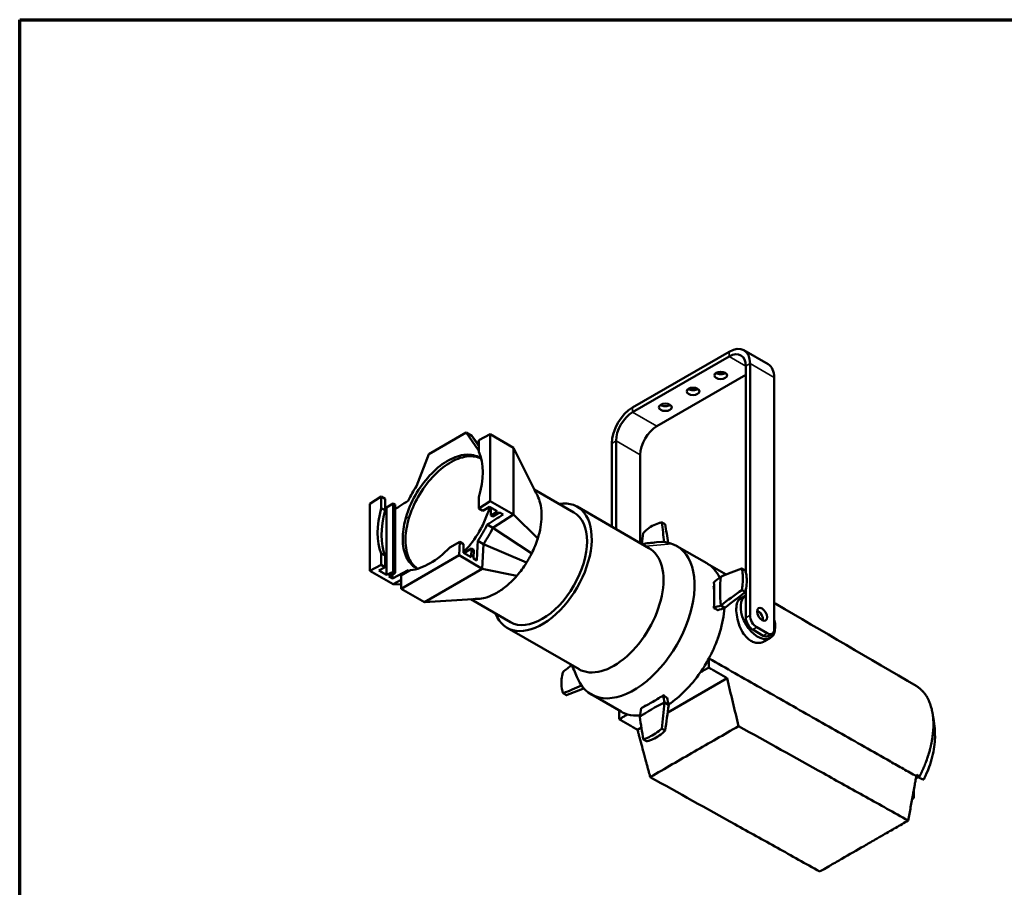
# Model space of a CAD drawing. Header units: millimetres. Extents: x 20 to 2980, y 20 to 2980.
# Tile 8 of 12: x 20 to 1026, y 2093 to 2980. Entities that reach past the tile are written whole.
import ezdxf

# ---------------------------------------------------------------- set-up
doc = ezdxf.new("R2010")
doc.units = ezdxf.units.MM
for name, color, linetype, lineweight in [('Border (ISO)', 7, 'Continuous', 70), ('Visible (ISO)', 7, 'Continuous', 50), ('Visible Narrow (ISO)', 7, 'Continuous', 35)]:
    doc.layers.add(name, color=color, linetype=linetype, lineweight=lineweight)

# ---------------------------------------------------------------- blocks, each defined once
blk = doc.blocks.new('Borders Chauvet')
at = {"layer": 'Border (ISO)'}
for p, q in [((20, 2980), (2980, 2980)), ((20, 20), (20, 2980))]:
    blk.add_line(p, q, dxfattribs=at)

msp = doc.modelspace()

# ---------------------------------------------------------------- linework, layer by layer
at = {"layer": 'Visible (ISO)'}
for p, q in [((744.9, 2640.6), (646.2, 2583.7)), ((646.2, 2578.8), (744.9, 2635.7)), ((784.6, 2627.8), (759.9, 2642.1)), ((761.8, 2625.9), (761.8, 2414.8)), ((766.1, 2371.2), (766.1, 2628.4)), ((671, 2564.5), (761.8, 2616.9)), ((790.8, 2356.9), (790.8, 2614.1)), ((438.1, 2536), (476.1, 2558)), ((476.1, 2558), (488.4, 2540.3)), ((476.1, 2558), (481.8, 2554.7)), ((500.8, 2556.2), (489.1, 2550.1)), ((500.8, 2556.2), (524.5, 2542.5)), ((500.8, 2487.8), (500.8, 2556.2)), ((481.8, 2554.7), (489.1, 2544.1)), ((481.8, 2554.7), (485.1, 2550.6)), ((489.1, 2550.1), (489.1, 2538.4)), ((625, 2546.9), (625, 2461.8)), ((629.2, 2459.3), (629.2, 2549.4)), ((425.4, 2503.2), (438.1, 2536)), ((524.5, 2542.5), (524.5, 2474.1)), ((524.5, 2542.5), (545.9, 2499.3)), ((654, 2445), (654, 2535.1)), ((545.7, 2499.8), (586.1, 2476.4)), ((377.8, 2485.1), (389.4, 2492.6)), ((377.8, 2485.1), (377.8, 2416.7)), ((389.4, 2492.6), (393.4, 2490.3)), ((389.4, 2480.8), (389.4, 2492.6)), ((393.4, 2478.5), (393.4, 2490.3)), ((394.7, 2481.4), (401.6, 2485.6)), ((401.6, 2485.6), (403.7, 2484.3)), ((401.6, 2485.6), (401.6, 2415.7)), ((489.1, 2492), (489.1, 2480.3)), ((500.8, 2487.8), (489.1, 2480.3)), ((500.8, 2487.8), (524.5, 2474.1)), ((393.4, 2478.5), (389.4, 2480.8)), ((393.4, 2482.1), (394.7, 2481.4)), ((394.7, 2481.4), (394.7, 2412.4)), ((403.7, 2484.3), (403.7, 2414.5)), ((489.1, 2480.3), (493.1, 2478)), ((493.1, 2478), (500, 2482.2)), ((500, 2482.2), (507.8, 2477.7)), ((501.3, 2481.5), (501.3, 2473.3)), ((507.8, 2477.7), (501.3, 2473.3)), ((503.4, 2472.1), (510.3, 2476.3)), ((510.3, 2476.3), (513.8, 2474.2)), ((662.9, 2439.9), (589.5, 2482.3)), ((501.3, 2473.3), (503.4, 2472.1)), ((524.5, 2474.1), (503.3, 2460.6)), ((524.5, 2474.1), (549.3, 2449.8)), ((497.6, 2463.9), (503.3, 2460.6)), ((503.3, 2460.6), (543.1, 2434.5)), ((469.5, 2446.3), (459.4, 2440.5)), ((469.5, 2446.3), (468.9, 2432.5)), ((473.5, 2444), (469.5, 2446.3)), ((488, 2447.2), (493.7, 2443.9)), ((389.4, 2434.5), (393.4, 2432.2)), ((389.4, 2422.7), (389.4, 2434.5)), ((473.3, 2435.1), (473.5, 2444)), ((481.1, 2430.6), (473.3, 2435.1)), ((473.9, 2434.8), (481.7, 2439.3)), ((481.7, 2439.3), (481.1, 2430.6)), ((483.8, 2438.1), (481.7, 2439.3)), ((483.6, 2429.2), (483.8, 2438.1)), ((493.7, 2443.9), (492.6, 2418.8)), ((493.7, 2443.9), (537.8, 2425)), ((722, 2424.3), (691.2, 2442)), ((393.4, 2420.4), (393.4, 2432.2)), ((409.7, 2398.3), (468.9, 2432.5)), ((468.9, 2432.5), (492.6, 2418.8)), ((487.1, 2427.2), (483.6, 2429.2)), ((673.4, 2428.1), (673.4, 2428.1)), ((377.8, 2416.7), (389.4, 2422.7)), ((377.8, 2416.7), (401.5, 2403)), ((386.9, 2416.9), (393.4, 2420.4)), ((394.7, 2412.4), (386.9, 2416.9)), ((393.4, 2420.4), (389.4, 2422.7)), ((401.6, 2415.7), (394.7, 2412.4)), ((397.1, 2411), (403.7, 2414.5)), ((416.9, 2417.3), (400.7, 2408.9)), ((403.7, 2414.5), (401.6, 2415.7)), ((419.2, 2417.3), (409.7, 2411.8)), ((492.6, 2418.8), (433.4, 2384.6)), ((492.6, 2418.8), (528, 2411.6)), ((400.7, 2408.9), (397.1, 2411)), ((400.7, 2412.9), (400.7, 2408.9)), ((409.7, 2407.3), (401.5, 2403)), ((409.7, 2411.8), (409.7, 2398.3)), ((401.5, 2403), (409.7, 2402.8)), ((409.7, 2398.3), (433.4, 2384.6)), ((729, 2401.2), (729.3, 2401.4)), ((761.8, 2397.6), (761.8, 2368.7)), ((433.4, 2384.6), (483.1, 2387.7)), ((481, 2387.6), (521.4, 2364.3)), ((761.7, 2391.3), (755.9, 2387.9)), ((729.5, 2378.6), (729, 2378.3)), ((729.5, 2378), (729, 2378.3)), ((730.1, 2378.3), (729.5, 2378)), ((740.4, 2378.8), (736.2, 2381.3)), ((591.4, 2316.1), (518, 2358.4)), ((779.5, 2350.3), (768.9, 2356.5)), ((773.1, 2358.9), (783.7, 2352.8)), ((654, 2344.1), (654, 2344.1)), ((786.7, 2348), (780.8, 2344.6)), ((784.5, 2349.9), (788.7, 2352.3)), ((724.1, 2327.1), (724, 2317.7)), ((726.8, 2332.2), (726.8, 2332.2)), ((629.2, 2320.9), (629.2, 2320.9)), ((606.9, 2312.8), (606.9, 2312.8)), ((682, 2271.9), (742.6, 2307)), ((634.5, 2272.7), (603.7, 2290.5)), ((677.8, 2289.7), (678.4, 2289.3)), ((677.8, 2289.7), (677.8, 2289.1)), ((678.4, 2289.3), (678.4, 2288.8)), ((632.3, 2273.9), (632.5, 2264.9)), ((658, 2277.8), (658, 2278.2)), ((678.9, 2282), (683, 2279.5)), ((651.1, 2254.1), (655.1, 2256.4)), ((937.9, 2205.7), (935.6, 2204.3)), ((939.1, 2205), (937.9, 2205.7)), ((933.3, 2184.5), (931.8, 2183.6)), ((932.1, 2185.2), (933.3, 2184.5)), ((933.3, 2191.9), (933.3, 2184.5))]:
    msp.add_line(p, q, dxfattribs=at)
for centre, major_axis, ratio, start_param, end_param in [((744.9, 2616.1), (15, 26), 0.57735, 5.497787, 7.068583), ((744.9, 2616.1), (12, 20.8), 0.57735, 5.497787, 7.068583), ((769.6, 2601.8), (15, 26), 0.57735, 5.497787, 6.283185), ((736.2, 2621.3), (-6.5, 0), 0.57735, 0.711161, 2.430431), ((707.9, 2605), (-6.5, 0), 0.57735, 0.711161, 2.430431), ((679.6, 2588.7), (-6.5, 0), 0.57735, 0.711161, 2.430431), ((646.2, 2559.2), (-15, -26), 0.57735, 3.926991, 5.497787), ((646.2, 2559.2), (12, 20.8), 0.57735, 0.785398, 2.356194), ((671, 2544.9), (12, 20.8), 0.57735, 0.785398, 2.356194), ((457.3, 2476.1), (35.9, 62.1), 0.57735, 0.105376, 0.124687), ((439.3, 2486.4), (-38, -65.8), 0.57735, 1.973419, 2.73897), ((457.3, 2476.1), (35.9, 62.1), 0.57735, 1.464877, 1.704985), ((553.8, 2420.3), (35.8, 61.9), 0.57735, 2.703556, 6.721222), ((439.3, 2486.4), (38, 65.8), 0.57735, 1.973419, 2.73897), ((442, 2484.9), (-36.5, -66.7), 0.562044, 5.102589, 5.868141), ((553.8, 2420.3), (32.4, 56.1), 0.57735, 3.141593, 6.283185), ((807.2, 2288.5), (126.4, -840.6), 0.124882, 4.480662, 4.505231), ((457.3, 2476.1), (-35.9, -62.1), 0.577352, 1.436608, 1.704984), ((463, 2472.8), (-35.9, -62.1), 0.57735, 1.436608, 1.704984), ((753.1, 2223.9), (-110.4, -986.9), 0.125197, 4.48992, 4.501304), ((583.3, 2385.9), (127.5, -847.6), 0.124882, 1.622272, 1.644563), ((647.5, 2366.2), (-43.8, -75.8), 0.57735, 5.880236, 9.828729), ((439.3, 2486.4), (-38, -65.8), 0.57735, 0.402623, 1.168174), ((627.1, 2378), (-35.8, -61.9), 0.57735, 0, 3.141593), ((759.5, 2150.9), (111, 773.6), 0.166407, 1.20652, 1.206521), ((527.7, 2788.2), (133.2, -885.3), 0.124882, 1.149503, 1.149504), ((667.9, 2346.6), (50, 86.6), 0.57735, 0.725389, 0.7254), ((678.2, 2348.5), (43.8, 75.8), 0.57735, 5.907359, 6.283186), ((457.3, 2476.1), (-35.9, -62.1), 0.57735, 6.149001, 6.177811), ((738, 2296.5), (-797.8, -313.4), 0.124882, 4.63854, 4.665671), ((898.9, 2381.1), (591.2, 464.7), 0.166407, 1.717128, 1.729372), ((850.4, 2330), (-81.3, 140.7), 0.57735, 0.674074, 0.896064), ((1114.2, 2449.6), (-833.3, -327.3), 0.124882, 5.133681, 5.133683), ((667.9, 2354.5), (43.7, 75.8), 0.57735, 5.60275, 5.658478), ((764.9, 2249.6), (-792.9, -584.2), 0.125197, 4.629282, 4.656528), ((512.9, 2362.6), (-799.5, -589.1), 0.125197, 1.766135, 1.793184), ((774.2, 2369.6), (-12.5, 21.7), 0.57735, 6.273882, 10.559798), ((667.9, 2354.5), (43.8, 75.8), 0.57735, 5.337097, 5.365973), ((877.6, 2322.8), (587.7, 190.3), 0.163563, 1.760555, 1.772826), ((674, 2463.9), (591.3, 191.4), 0.163563, 4.759738, 4.771863), ((678.2, 2348.5), (-43.8, -75.8), 0.57735, 1.961125, 2.279075), ((671.3, 2250.6), (614.6, 199), 0.163563, 1.412325, 1.412326), ((891.1, 2645.2), (-835.1, -615.3), 0.125197, 1.298123, 1.298124), ((774.2, 2369.7), (-3.62, 6.28), 0.57735, 3.766709, 5.658069), ((774.2, 2369.6), (3.62, -6.28), 0.57735, 0.88414, 2.521279), ((768.9, 2364.6), (-5, 8.66), 0.57735, 0.785398, 2.356194), ((773.1, 2367.1), (5, -8.66), 0.57735, 3.926991, 5.497787), ((783.7, 2361), (5, -8.66), 0.57735, 5.497787, 7.068583), ((678.2, 2348.5), (-43.8, -75.8), 0.57735, 1.813249, 1.958091), ((779.5, 2358.5), (5, -8.66), 0.57735, 5.497787, 6.283185), ((678.2, 2348.5), (-43.7, -75.8), 0.57735, 1.687699, 1.739812), ((678.2, 2348.5), (-43.7, -75.8), 0.57735, 1.740139, 1.809891), ((678.2, 2348.5), (-43.8, -75.8), 0.57735, 1.428642, 1.620821), ((678.2, 2348.5), (-43.8, -75.8), 0.57735, 1.620821, 1.687561), ((794.7, 2330.1), (789, 586.7), 0.121848, 1.749666, 1.761184), ((674.7, 2358.4), (50, 86.6), 0.57735, 2.416192, 2.416199), ((678.2, 2348.5), (-43.8, -75.8), 0.57735, 0.861421, 1.428642), ((823.5, 2282), (802, 311.2), 0.118918, 1.814627, 1.839138), ((571.5, 2395.6), (795.5, 308.7), 0.118918, 4.675237, 4.69755), ((641.6, 2293.1), (-3.63, 6.28), 0.57735, 4.514773, 4.514778), ((637.4, 2290.7), (-3.63, 6.28), 0.57735, 4.536558, 4.536567), ((667.9, 2354.5), (43.8, 75.8), 0.57735, 4.058806, 4.087681), ((801, 2164.6), (133.6, -610.5), 0.154749, 4.472962, 4.485206), ((576.7, 2317.7), (132.8, -606.7), 0.154749, 1.473898, 1.48605), ((780.3, 2208.7), (162.5, 0), 0.57735, 2.24487, 2.46686), ((759.7, 2165.3), (-110.2, -737.6), 0.162221, 4.585766, 4.598038), ((667.9, 2354.5), (43.8, 75.8), 0.57735, 3.7663, 3.822028), ((808.4, 2354.6), (114.5, 984.7), 0.121848, 1.658854, 1.685985), ((750.9, 1887), (119.6, 1028.5), 0.121848, 1.190842, 1.190843), ((584.1, 2451.7), (113.6, 976.6), 0.121848, 4.522084, 4.549247), ((534.6, 2533.3), (138.9, -634.5), 0.154749, 1.125668, 1.12567), ((678.2, 2348.5), (-43.8, -75.8), 0.57735, 0, 0.142154), ((678.2, 2348.5), (-43.8, -75.8), 0.57735, 0.142154, 0.376873), ((801.8, 2427.8), (-115.2, -771.4), 0.162221, 4.946266, 4.946268), ((752.4, 2291.2), (-130.4, 843.2), 0.118918, 1.580785, 1.608031)]:
    msp.add_ellipse(centre, major_axis=major_axis, ratio=ratio, start_param=start_param, end_param=end_param, dxfattribs=at)
for centre, major_axis in [((736.2, 2616.4), (-6.5, 0)), ((707.9, 2600.1), (-6.5, 0)), ((679.6, 2583.8), (-6.5, 0)), ((778.4, 2372.2), (-3.62, 6.28))]:
    msp.add_ellipse(centre, major_axis=major_axis, ratio=0.57735, dxfattribs=at)
for points, degree in [([(485.1, 2550.6), (486.4, 2548.9), (487.7, 2547.2), (489.1, 2545.5)], 3), ([(545.9, 2499.3), (546.9, 2497.3), (547.9, 2495.4), (548.9, 2493.5)], 3), ([(676, 2466.2), (677.8, 2465.2), (679.5, 2464.2)], 2), ([(655.5, 2444.1), (660.5, 2444.7), (665.5, 2445.3), (670.5, 2445.8)], 3), ([(722.7, 2423.8), (729, 2420.2), (735.3, 2416.5), (741.6, 2412.8)], 3), ([(757.8, 2397), (759.5, 2396), (761.1, 2394.9)], 2), ([(488.2, 2388), (486.5, 2387.9), (484.8, 2387.8), (483.1, 2387.7)], 3), ([(590.1, 2306.4), (588.1, 2311.1), (586.1, 2315.7), (584, 2320.3)], 3), ([(602.1, 2312.8), (602.1, 2312.8), (602.1, 2312.8), (602.1, 2312.8)], 3), ([(681.5, 2286.8), (679.5, 2288.1), (677.5, 2289.3)], 2), ([(657, 2244.3), (658.7, 2243.4), (660.3, 2242.4)], 2)]:
    msp.add_open_spline(points, degree=degree, dxfattribs=at)
for points, knots in [([(414.8, 2472), (415, 2472.7), (415.3, 2473.4), (418, 2481.8), (421.5, 2489.5), (430.2, 2503.9), (435.3, 2510.5), (446.5, 2521.9), (452.4, 2526.5), (464.3, 2533), (470.2, 2534.9), (481.2, 2535.7), (486.1, 2534.6), (490.7, 2531.8), (491.1, 2531.5), (491.5, 2531.2)], [-20.482543, -20.482543, -20.482543, -20.482543, -20.253681, -20.253681, -17.721282, -17.721282, -15.189366, -15.189366, -12.657694, -12.657694, -10.126078, -10.126078, -7.595227, -7.595227, -7.33392, -7.33392, -7.33392, -7.33392]), ([(417.7, 2470.3), (417.9, 2471), (418.1, 2471.7), (420.8, 2480.1), (424.3, 2487.8), (433.1, 2502.3), (438.2, 2508.9), (449.3, 2520.2), (455.3, 2524.8), (467.2, 2531.4), (473.1, 2533.3), (483.2, 2534), (487.4, 2533.3), (491.1, 2531.5)], [-20.482543, -20.482543, -20.482543, -20.482543, -20.253681, -20.253681, -17.721282, -17.721282, -15.189366, -15.189366, -12.657694, -12.657694, -10.126078, -10.126078, -7.981661, -7.981661, -7.981661, -7.981661]), ([(416.9, 2488.3), (414.2, 2486.5), (411.5, 2484.8), (407.1, 2482), (405.4, 2480.9), (403.7, 2479.8)], [-2.299952, -2.299952, -2.299952, -2.299952, -1.149977, -1.149977, -0.425457, -0.425457, -0.425457, -0.425457]), ([(549.3, 2449.8), (551.7, 2457.5), (553.1, 2465.1), (553.2, 2473.1), (553.2, 2474.1), (553.1, 2479), (552.6, 2482.6), (551.1, 2488.7), (550.1, 2491.2), (548.9, 2493.5)], [0, 0, 0, 0, 2.546961, 2.546961, 2.909701, 2.909701, 4.361958, 4.361958, 5.558665, 5.558665, 5.558665, 5.558665]), ([(500.2, 2482.1), (500.1, 2481.4), (499.9, 2480.8), (499.7, 2480.1), (498.3, 2475.7), (496.6, 2471.1), (492.6, 2462.2), (490.2, 2457.9), (483.4, 2447), (478.6, 2440.9), (473.3, 2435.6)], [-0.211926, -0.211926, -0.211926, -0.211926, 0, 0, 0, 1.479713, 1.479713, 2.96053, 2.96053, 5.332916, 5.332916, 5.332916, 5.332916]), ([(426.6, 2418.8), (425.4, 2419.4), (424.3, 2420), (419.2, 2423.6), (416.1, 2427.7), (412, 2438.4), (411.1, 2444.7), (411.6, 2458.2), (412.7, 2465), (414.8, 2472)], [12.420408, 12.420408, 12.420408, 12.420408, 13.104065, 13.104065, 15.63884, 15.63884, 18.173937, 18.173937, 20.478441, 20.478441, 20.478441, 20.478441]), ([(426.2, 2419), (426.2, 2419), (426.1, 2419.1), (422, 2421.9), (418.9, 2426.1), (414.9, 2436.7), (413.9, 2443.1), (414.4, 2456.5), (415.6, 2463.4), (417.7, 2470.3)], [13.068846, 13.068846, 13.068846, 13.068846, 13.104065, 13.104065, 15.63884, 15.63884, 18.173937, 18.173937, 20.478441, 20.478441, 20.478441, 20.478441]), ([(497.6, 2463.9), (500.3, 2465.6), (503, 2467.3), (508.4, 2470.8), (511.1, 2472.5), (513.8, 2474.2)], [-2.299955, -2.299955, -2.299955, -2.299955, -1.149978, -1.149978, -0.000001, -0.000001, -0.000001, -0.000001]), ([(676, 2466.2), (675, 2466), (673.9, 2465.7), (670.6, 2464.7), (668.3, 2463.7), (664, 2461.3), (661.9, 2459.7), (658.8, 2457), (657.9, 2456.1), (656.9, 2455.2)], [5.899158, 5.899158, 5.899158, 5.899158, 6.314405, 6.314405, 7.218001, 7.218001, 8.121597, 8.121597, 8.545551, 8.545551, 8.545551, 8.545551]), ([(488, 2447.2), (488, 2446.7), (487.9, 2446.1), (487.9, 2445.5), (487.8, 2442.8), (487.7, 2440), (487.5, 2437.2), (487.4, 2433.9), (487.2, 2430.5), (487.1, 2427.2)], [0.000001, 0.000001, 0.000001, 0.000001, 0.203884, 0.203884, 0.203884, 1.200045, 1.200045, 1.200045, 2.40009, 2.40009, 2.40009, 2.40009]), ([(543.1, 2434.5), (544.3, 2437), (545.5, 2439.5), (547.6, 2444.6), (548.5, 2447.2), (549.3, 2449.8)], [0, 0, 0, 0, 0.843897, 0.843897, 1.687201, 1.687201, 1.687201, 1.687201]), ([(537.8, 2425), (538.8, 2426.6), (539.7, 2428.1), (541.5, 2431.3), (542.3, 2432.9), (543.1, 2434.5)], [0, 0, 0, 0, 0.541394, 0.541394, 1.082784, 1.082784, 1.082784, 1.082784]), ([(528, 2411.6), (529.7, 2413.7), (531.5, 2415.9), (534.8, 2420.3), (536.3, 2422.7), (537.8, 2425)], [0, 0, 0, 0, 0.844452, 0.844452, 1.689531, 1.689531, 1.689531, 1.689531]), ([(757.8, 2397), (758.1, 2398.4), (758.2, 2399.7), (758.7, 2403.8), (758.9, 2406.5), (758.9, 2411.4), (758.7, 2413.8), (758.2, 2417.1), (758.1, 2418.1), (757.8, 2419)], [5.899158, 5.899158, 5.899158, 5.899158, 6.314405, 6.314405, 7.218001, 7.218001, 8.121597, 8.121597, 8.545551, 8.545551, 8.545551, 8.545551]), ([(761.2, 2417), (761.5, 2416), (761.8, 2414.9), (762.6, 2411.5), (762.9, 2409), (762.9, 2404.1), (762.6, 2401.5), (761.8, 2397.5), (761.5, 2396.2), (761.1, 2394.9)], [-8.533009, -8.533009, -8.533009, -8.533009, -8.116203, -8.116203, -7.213423, -7.213423, -6.310643, -6.310643, -5.885131, -5.885131, -5.885131, -5.885131]), ([(488.2, 2388), (490.6, 2388.1), (493.1, 2388.5), (498.7, 2390), (501.7, 2391.2), (505.7, 2393.2), (506.6, 2393.7), (511, 2396.3), (514.5, 2398.8), (521.4, 2404.7), (524.8, 2408), (528, 2411.6)], [0.193354, 0.193354, 0.193354, 0.193354, 1.314794, 1.314794, 2.629671, 2.629671, 3.005063, 3.005063, 4.508153, 4.508153, 6.011469, 6.011469, 6.011469, 6.011469]), ([(729.2, 2404.9), (729.4, 2401.1), (729.5, 2397), (729.5, 2388.4), (729.4, 2383.7), (729.2, 2378.8)], [-9.65861, -9.65861, -9.65861, -9.65861, -8.070361, -8.070361, -6.491862, -6.491862, -6.491862, -6.491862]), ([(755.9, 2387.9), (755, 2387.4), (754.2, 2386.5), (752.8, 2383.8), (752.3, 2381.9), (752, 2377.2), (752.1, 2374.6), (752.9, 2368.7), (753.6, 2365.5), (755.7, 2359.4), (757, 2356.5), (759.9, 2351.7), (761.5, 2349.7), (764.4, 2346.9), (765.7, 2345.9), (767, 2345.1), (767.6, 2344.8), (768.2, 2344.5), (770.3, 2343.5), (771.8, 2343.1), (775.6, 2342.8), (777.8, 2343.1), (780.1, 2344.2), (780.5, 2344.4), (780.8, 2344.6)], [-5.939935, -5.939935, -5.939935, -5.939935, -5.192552, -5.192552, -4.250451, -4.250451, -3.322495, -3.322495, -2.332701, -2.332701, -1.38975, -1.38975, -0.570557, -0.570557, 0, 0, 0, 0.243219, 0.243219, 0.869439, 0.869439, 1.811748, 1.811748, 1.98073, 1.98073, 1.98073, 1.98073]), ([(790.8, 2383.9), (791.4, 2383.6), (792, 2383.2), (840.3, 2354.9), (888.1, 2327), (935.8, 2299)], [9.749493, 9.749493, 9.749493, 9.749493, 10, 10, 30.334189, 30.334189, 30.334189, 30.334189]), ([(735.3, 2353.7), (734.9, 2352.7), (734.2, 2350.4), (733.1, 2347.1), (732, 2344.3), (731.5, 2342.8), (731.2, 2342.2)], [37.597164, 37.597164, 37.597164, 37.597164, 38.376428, 39.267914, 39.841496, 40.366721, 40.366721, 40.366721, 40.366721]), ([(728.7, 2336.3), (728.2, 2335.3), (727.6, 2334), (727, 2332.7), (726.8, 2332.3), (726.8, 2332.2)], [42.769474, 42.769474, 42.769474, 42.769474, 44.373591, 45.143144, 45.267533, 45.267533, 45.267533, 45.267533]), ([(936, 2206.7), (931.6, 2209.2), (927.2, 2211.7), (918.3, 2216.7), (913.9, 2219.2), (900.7, 2226.8), (891.8, 2231.8), (865.4, 2246.8), (847.7, 2256.8), (812.4, 2276.9), (794.7, 2286.9), (759.4, 2307), (741.8, 2317), (724.1, 2327.1)], [0.000001, 0.000001, 0.000001, 0.000001, 1.87269, 1.87269, 3.745379, 3.745379, 7.490758, 7.490758, 14.981516, 14.981516, 22.472273, 22.472273, 29.962836, 29.962836, 29.962836, 29.962836]), ([(715.3, 2312.8), (716.7, 2313.6), (717.8, 2314.2), (721.2, 2316.2), (722.5, 2316.9), (724, 2317.7)], [6.3214593, 6.3214593, 6.3214593, 6.3214593, 6.4030252, 6.4030252, 6.5433752, 6.5433752, 6.5433752, 6.5433752]), ([(724, 2317.7), (724.3, 2317.5), (724.7, 2317.3), (725.1, 2317.1), (725.1, 2317.1), (725.1, 2317.1), (725.1, 2317.1), (725.3, 2317), (725.6, 2316.8), (726.2, 2316.4), (726.3, 2316.4), (726.3, 2316.4), (726.3, 2316.4), (727.1, 2316), (727.8, 2315.5), (728.6, 2315.1), (728.6, 2315.1), (728.6, 2315.1), (728.6, 2315), (729.4, 2314.6), (730.2, 2314.2), (730.9, 2313.7), (731.7, 2313.3), (732.5, 2312.8), (733.3, 2312.3), (734.1, 2311.9), (734.9, 2311.4), (735.7, 2311), (736.4, 2310.5), (737.2, 2310.1), (738, 2309.6), (738.8, 2309.2), (739.6, 2308.7), (740.4, 2308.3), (740.7, 2308), (741.1, 2307.8), (741.5, 2307.6), (741.9, 2307.4), (742.3, 2307.2), (742.6, 2307)], [-3.501461, -3.501461, -3.501461, -3.501461, -2.657555, -2.657555, -2.657555, -2.606031, -2.606031, -2.606031, -2.318942, -2.318942, -2.318942, -2.310454, -2.310454, -2.310454, -1.986158, -1.986158, -1.986158, -1.980337, -1.980337, -1.980337, -1.652777, -1.652777, -1.652777, -1.320104, -1.320104, -1.320104, -0.987502, -0.987502, -0.987502, -0.654868, -0.654868, -0.654868, -0.322217, -0.322217, -0.322217, -0.155849, -0.155849, -0.155849, -0.000001, -0.000001, -0.000001, -0.000001]), ([(575.2, 2313.5), (574.8, 2312.2), (574.5, 2311), (573.7, 2307), (573.5, 2304.4), (573.5, 2299.5), (573.7, 2297), (574.5, 2293.6), (574.8, 2292.5), (575.2, 2291.5)], [5.899158, 5.899158, 5.899158, 5.899158, 6.314405, 6.314405, 7.218001, 7.218001, 8.121597, 8.121597, 8.545551, 8.545551, 8.545551, 8.545551]), ([(742.6, 2307), (744.6, 2298.8), (746.6, 2290.6), (750.5, 2274.3), (752.4, 2266.1), (754.4, 2257.9)], [-5.379548, -5.379548, -5.379548, -5.379548, -2.689775, -2.689775, -0.000001, -0.000001, -0.000001, -0.000001]), ([(935.8, 2299), (936, 2298.9), (936.2, 2298.8), (936.4, 2298.7), (936.7, 2298.5), (937, 2298.3), (937.3, 2298.1), (937.7, 2297.8), (938.2, 2297.4), (938.6, 2297.1), (938.7, 2297.1), (938.7, 2297.1), (938.7, 2297), (938.9, 2296.9), (939.1, 2296.8), (939.2, 2296.6), (939.7, 2296.3), (940.1, 2295.9), (940.6, 2295.5), (940.7, 2295.4), (940.9, 2295.2), (941.1, 2295.1), (941.3, 2294.9), (941.5, 2294.7), (941.7, 2294.5), (941.7, 2294.4), (941.8, 2294.4), (941.8, 2294.4), (942, 2294.1), (942.2, 2293.9), (942.5, 2293.7), (942.5, 2293.6), (942.5, 2293.6), (942.5, 2293.6), (942.6, 2293.5), (942.7, 2293.4), (942.8, 2293.3), (943.1, 2292.9), (943.5, 2292.6), (943.8, 2292.2), (944, 2291.9), (944.2, 2291.6), (944.4, 2291.4), (944.4, 2291.3), (944.4, 2291.3), (944.4, 2291.3), (944.9, 2290.8), (945.3, 2290.2), (945.7, 2289.6), (945.7, 2289.6), (945.7, 2289.6), (945.7, 2289.5), (945.8, 2289.4), (945.9, 2289.4), (945.9, 2289.3), (946, 2289.1), (946.2, 2288.9), (946.3, 2288.7), (946.3, 2288.6), (946.3, 2288.6), (946.4, 2288.6), (946.5, 2288.4), (946.6, 2288.2), (946.7, 2288.1), (946.9, 2287.7), (947.1, 2287.4), (947.3, 2287), (947.3, 2287), (947.3, 2286.9), (947.4, 2286.8), (947.9, 2285.9), (948.4, 2285), (948.8, 2284), (948.8, 2284), (948.9, 2283.9), (948.9, 2283.8), (949.1, 2283.3), (949.4, 2282.7), (949.6, 2282.1), (949.8, 2281.7), (950, 2281.2), (950.1, 2280.8), (950.4, 2279.9), (950.7, 2279), (951, 2278), (951.4, 2276.8), (951.7, 2275.5), (952, 2274.2), (952.2, 2273.4), (952.4, 2272.5), (952.5, 2271.6), (952.5, 2271.5), (952.5, 2271.4), (952.6, 2271.3), (952.6, 2271.1), (952.6, 2270.9), (952.7, 2270.7), (952.7, 2270.3), (952.8, 2269.8), (952.8, 2269.4), (952.9, 2269), (953, 2268.6), (953, 2268.2), (953.1, 2267.7), (953.1, 2267.3), (953.1, 2266.9), (953.2, 2266.5), (953.2, 2266), (953.2, 2265.6), (953.3, 2265.2), (953.3, 2264.8), (953.3, 2264.4), (953.3, 2264.4), (953.3, 2264.3), (953.3, 2264.3), (953.4, 2263.8), (953.4, 2263.3), (953.4, 2262.8), (953.4, 2262.3), (953.4, 2261.8), (953.5, 2261.3), (953.5, 2261.1), (953.5, 2261), (953.5, 2260.9), (953.5, 2260.3), (953.5, 2259.8), (953.5, 2259.3), (953.5, 2258.7), (953.5, 2258.2), (953.4, 2257.7), (953.4, 2257.6), (953.4, 2257.5), (953.4, 2257.4), (953.4, 2257.3), (953.4, 2257.3), (953.4, 2257.2), (953.4, 2256.6), (953.4, 2256.1), (953.4, 2255.5), (953.3, 2255), (953.3, 2254.4), (953.3, 2253.9), (953.2, 2253.3), (953.2, 2252.7), (953.1, 2252.2), (953.1, 2251.7), (953, 2251.1), (953, 2250.6), (953, 2250.6), (953, 2250.5), (953, 2250.5), (953, 2250.3), (952.9, 2250.2), (952.9, 2250), (952.9, 2249.9), (952.9, 2249.7), (952.9, 2249.5), (952.8, 2249.1), (952.8, 2248.6), (952.7, 2248.1), (952.6, 2247.6), (952.6, 2247.1), (952.5, 2246.6), (952.4, 2246.3), (952.4, 2245.9), (952.3, 2245.6), (952.3, 2245.3), (952.3, 2245.1), (952.2, 2244.8), (952.2, 2244.4), (952.1, 2244), (952, 2243.6), (951.9, 2243.2), (951.9, 2242.8), (951.8, 2242.5), (951.8, 2242.4), (951.8, 2242.3), (951.8, 2242.2), (951.7, 2242), (951.7, 2241.7), (951.6, 2241.5), (951.6, 2241.4), (951.6, 2241.3), (951.6, 2241.2), (951.5, 2240.7), (951.3, 2240.1), (951.2, 2239.6), (951.2, 2239.5), (951.2, 2239.4), (951.2, 2239.2), (951.1, 2238.9), (951, 2238.6), (951, 2238.3), (950.9, 2238.1), (950.8, 2237.8), (950.8, 2237.6), (950.8, 2237.5), (950.8, 2237.4), (950.7, 2237.3), (950.7, 2237.2), (950.7, 2237), (950.6, 2236.8), (950.5, 2236.5), (950.4, 2236.1), (950.4, 2235.8), (950.3, 2235.6), (950.3, 2235.4), (950.2, 2235.2), (950.1, 2234.9), (950, 2234.5), (949.9, 2234.1), (949.9, 2234), (949.9, 2234), (949.9, 2233.9), (949.8, 2233.6), (949.7, 2233.3), (949.7, 2233.1), (949.5, 2232.4), (949.3, 2231.7), (949.1, 2231.1), (949.1, 2231), (949.1, 2230.9), (949, 2230.9), (948.9, 2230.3), (948.7, 2229.7), (948.5, 2229.2), (948.5, 2229), (948.4, 2228.8), (948.4, 2228.7), (948.2, 2228.2), (948.1, 2227.7), (947.9, 2227.2), (947.9, 2227), (947.8, 2226.9), (947.7, 2226.7), (947.6, 2226.2), (947.4, 2225.6), (947.2, 2225.1), (947.1, 2224.9), (947, 2224.6), (947, 2224.4), (946.9, 2224.3), (946.9, 2224.2), (946.9, 2224.1), (946.7, 2223.6), (946.5, 2223.1), (946.3, 2222.5), (946.3, 2222.5), (946.3, 2222.4), (946.2, 2222.3), (946.2, 2222.3), (946.2, 2222.3), (946.2, 2222.3), (946.1, 2221.9), (945.9, 2221.5), (945.8, 2221.1), (945.7, 2220.9), (945.6, 2220.7), (945.6, 2220.5), (945.4, 2220.2), (945.3, 2219.9), (945.2, 2219.6), (945.1, 2219.4), (945, 2219.2), (944.9, 2219), (944.8, 2218.7), (944.7, 2218.5), (944.6, 2218.2), (944.6, 2218.2), (944.6, 2218.2), (944.6, 2218.2), (944.6, 2218), (944.5, 2217.9), (944.5, 2217.8), (944.4, 2217.6), (944.4, 2217.5), (944.3, 2217.4), (944.2, 2217.2), (944.2, 2217), (944.1, 2216.8), (944, 2216.7), (943.9, 2216.5), (943.9, 2216.3), (943.8, 2216.3), (943.8, 2216.2), (943.8, 2216.1), (943.7, 2216), (943.7, 2215.9), (943.7, 2215.9), (943.7, 2215.8), (943.7, 2215.8), (943.6, 2215.8), (943.6, 2215.8), (943.6, 2215.7), (943.6, 2215.6), (943.6, 2215.6), (943.6, 2215.6), (943.6, 2215.6), (943.5, 2215.5), (943.5, 2215.5), (943.5, 2215.4), (943.5, 2215.4), (943.5, 2215.4), (943.5, 2215.4), (943.4, 2215.3), (943.4, 2215.3), (943.4, 2215.2), (943.4, 2215.2), (943.3, 2215.1), (943.3, 2215), (943.3, 2214.9), (943.2, 2214.9), (943.2, 2214.8), (943.2, 2214.7), (943.2, 2214.7), (943.2, 2214.7), (943.1, 2214.7), (943.1, 2214.6), (943.1, 2214.6), (943.1, 2214.5), (943, 2214.4), (943, 2214.3), (942.9, 2214.1), (942.9, 2214), (942.8, 2213.9), (942.8, 2213.8), (942.7, 2213.6), (942.6, 2213.5), (942.6, 2213.5), (942.6, 2213.4), (942.6, 2213.4), (942.5, 2213.3), (942.5, 2213.2), (942.5, 2213.1), (942.4, 2213.1), (942.4, 2213), (942.4, 2212.9), (942.4, 2212.9), (942.3, 2212.8), (942.3, 2212.8), (942.2, 2212.6), (942.2, 2212.5), (942.1, 2212.4), (942.1, 2212.2), (942, 2212.1), (941.9, 2211.9), (941.9, 2211.8), (941.8, 2211.7), (941.7, 2211.5), (941.7, 2211.5), (941.7, 2211.5), (941.7, 2211.4), (941.7, 2211.4), (941.6, 2211.3), (941.6, 2211.2), (941.5, 2211.1), (941.5, 2211), (941.5, 2211), (941.4, 2210.9), (941.4, 2210.8), (941.3, 2210.7), (941.3, 2210.6), (941.2, 2210.4), (941.2, 2210.3), (941.1, 2210.2), (941.1, 2210.1), (941, 2210), (941, 2209.9), (940.9, 2209.8), (940.9, 2209.8), (940.9, 2209.7), (940.9, 2209.7), (940.9, 2209.7), (940.8, 2209.6), (940.8, 2209.6), (940.8, 2209.5), (940.7, 2209.4), (940.6, 2209.2), (940.6, 2209.1), (940.5, 2209), (940.5, 2208.9), (940.4, 2208.8), (940.4, 2208.7), (940.3, 2208.6), (940.3, 2208.5), (940.3, 2208.5), (940.3, 2208.4), (940.2, 2208.4), (940.2, 2208.4), (940.2, 2208.4), (940.2, 2208.4), (940.2, 2208.3), (940.1, 2208.2), (940.1, 2208.1), (940, 2208), (940, 2207.9), (939.9, 2207.8), (939.9, 2207.6), (939.8, 2207.5), (939.7, 2207.4), (939.7, 2207.3), (939.7, 2207.2), (939.6, 2207.1), (939.6, 2207), (939.5, 2206.9), (939.5, 2206.8), (939.4, 2206.7), (939.4, 2206.6), (939.3, 2206.5), (939.3, 2206.5), (939.3, 2206.5), (939.3, 2206.5)], [6.789118, 6.789118, 6.789118, 6.789118, 6.898034, 6.898034, 6.898034, 7.083107, 7.083107, 7.083107, 7.371295, 7.371295, 7.371295, 7.388353, 7.388353, 7.388353, 7.500733, 7.500733, 7.500733, 7.797235, 7.797235, 7.797235, 7.918423, 7.918423, 7.918423, 8.065266, 8.065266, 8.065266, 8.087159, 8.087159, 8.087159, 8.252555, 8.252555, 8.252555, 8.269911, 8.269911, 8.269911, 8.335985, 8.335985, 8.335985, 8.583091, 8.583091, 8.583091, 8.753696, 8.753696, 8.753696, 8.762644, 8.762644, 8.762644, 9.10412, 9.10412, 9.10412, 9.124818, 9.124818, 9.124818, 9.17226, 9.17226, 9.17226, 9.2891, 9.2891, 9.2891, 9.305803, 9.305803, 9.305803, 9.401737, 9.401737, 9.401737, 9.590655, 9.590655, 9.590655, 9.626737, 9.626737, 9.626737, 10.115076, 10.115076, 10.115076, 10.14619, 10.14619, 10.14619, 10.426545, 10.426545, 10.426545, 10.636366, 10.636366, 10.636366, 11.059346, 11.059346, 11.059346, 11.615583, 11.615583, 11.615583, 11.974502, 11.974502, 11.974502, 12.017946, 12.017946, 12.017946, 12.1043, 12.1043, 12.1043, 12.273785, 12.273785, 12.273785, 12.441239, 12.441239, 12.441239, 12.607399, 12.607399, 12.607399, 12.77143, 12.77143, 12.77143, 12.921349, 12.921349, 12.921349, 12.945012, 12.945012, 12.945012, 13.129674, 13.129674, 13.129674, 13.320371, 13.320371, 13.320371, 13.368301, 13.368301, 13.368301, 13.564211, 13.564211, 13.564211, 13.760121, 13.760121, 13.760121, 13.789992, 13.789992, 13.789992, 13.818288, 13.818288, 13.818288, 14.016832, 14.016832, 14.016832, 14.215376, 14.215376, 14.215376, 14.412352, 14.412352, 14.412352, 14.596885, 14.596885, 14.596885, 14.609328, 14.609328, 14.609328, 14.664364, 14.664364, 14.664364, 14.719275, 14.719275, 14.719275, 14.889346, 14.889346, 14.889346, 15.053674, 15.053674, 15.053674, 15.174404, 15.174404, 15.174404, 15.258651, 15.258651, 15.258651, 15.395586, 15.395586, 15.395586, 15.527763, 15.527763, 15.527763, 15.556235, 15.556235, 15.556235, 15.634273, 15.634273, 15.634273, 15.67005, 15.67005, 15.67005, 15.851912, 15.851912, 15.851912, 15.888063, 15.888063, 15.888063, 15.994914, 15.994914, 15.994914, 16.073013, 16.073013, 16.073013, 16.100378, 16.100378, 16.100378, 16.159334, 16.159334, 16.159334, 16.269795, 16.269795, 16.269795, 16.336219, 16.336219, 16.336219, 16.455251, 16.455251, 16.455251, 16.483761, 16.483761, 16.483761, 16.574433, 16.574433, 16.574433, 16.79507, 16.79507, 16.79507, 16.816279, 16.816279, 16.816279, 17.000524, 17.000524, 17.000524, 17.058566, 17.058566, 17.058566, 17.214679, 17.214679, 17.214679, 17.275673, 17.275673, 17.275673, 17.447687, 17.447687, 17.447687, 17.527654, 17.527654, 17.527654, 17.55382, 17.55382, 17.55382, 17.728022, 17.728022, 17.728022, 17.749193, 17.749193, 17.749193, 17.756168, 17.756168, 17.756168, 17.884657, 17.884657, 17.884657, 17.94763, 17.94763, 17.94763, 18.046299, 18.046299, 18.046299, 18.11717, 18.11717, 18.11717, 18.20019, 18.20019, 18.20019, 18.205192, 18.205192, 18.205192, 18.251409, 18.251409, 18.251409, 18.290172, 18.290172, 18.290172, 18.354462, 18.354462, 18.354462, 18.407704, 18.407704, 18.407704, 18.431765, 18.431765, 18.431765, 18.460383, 18.460383, 18.460383, 18.464428, 18.464428, 18.464428, 18.485131, 18.485131, 18.485131, 18.487529, 18.487529, 18.487529, 18.508651, 18.508651, 18.508651, 18.511888, 18.511888, 18.511888, 18.528454, 18.528454, 18.528454, 18.552245, 18.552245, 18.552245, 18.57695, 18.57695, 18.57695, 18.588118, 18.588118, 18.588118, 18.593812, 18.593812, 18.593812, 18.632101, 18.632101, 18.632101, 18.671245, 18.671245, 18.671245, 18.711708, 18.711708, 18.711708, 18.72447, 18.72447, 18.72447, 18.754006, 18.754006, 18.754006, 18.77335, 18.77335, 18.77335, 18.792715, 18.792715, 18.792715, 18.836228, 18.836228, 18.836228, 18.881012, 18.881012, 18.881012, 18.92752, 18.92752, 18.92752, 18.934574, 18.934574, 18.934574, 18.965139, 18.965139, 18.965139, 18.987373, 18.987373, 18.987373, 19.018537, 19.018537, 19.018537, 19.058104, 19.058104, 19.058104, 19.096417, 19.096417, 19.096417, 19.127254, 19.127254, 19.127254, 19.13473, 19.13473, 19.13473, 19.156652, 19.156652, 19.156652, 19.21342, 19.21342, 19.21342, 19.249887, 19.249887, 19.249887, 19.284802, 19.284802, 19.284802, 19.292845, 19.292845, 19.292845, 19.295055, 19.295055, 19.295055, 19.333386, 19.333386, 19.333386, 19.378843, 19.378843, 19.378843, 19.436251, 19.436251, 19.436251, 19.471656, 19.471656, 19.471656, 19.516527, 19.516527, 19.516527, 19.556456, 19.556456, 19.556456, 19.561365, 19.561365, 19.561365, 19.561365]), ([(677.5, 2289.3), (673.3, 2286.6), (669.3, 2284.2), (661.9, 2279.9), (658.3, 2277.9), (654.9, 2276.2)], [-9.65861, -9.65861, -9.65861, -9.65861, -8.070361, -8.070361, -6.491862, -6.491862, -6.491862, -6.491862]), ([(632.5, 2264.9), (633.9, 2265.7), (635.2, 2266.5), (638.7, 2268.5), (639.7, 2269.1), (641.1, 2269.9)], [0.000001, 0.000001, 0.000001, 0.000001, 0.6070719, 0.6070719, 0.9731151, 0.9731151, 0.9731151, 0.9731151]), ([(632.5, 2264.9), (632.8, 2264.7), (633.2, 2264.5), (633.6, 2264.3), (633.6, 2264.3), (633.6, 2264.3), (633.6, 2264.2), (633.8, 2264.2), (634.1, 2264), (634.8, 2263.6), (634.8, 2263.6), (634.8, 2263.6), (634.8, 2263.6), (635.6, 2263.1), (636.3, 2262.7), (637.1, 2262.2), (637.1, 2262.2), (637.1, 2262.2), (637.1, 2262.2), (637.9, 2261.8), (638.7, 2261.3), (639.5, 2260.9), (640.2, 2260.4), (641, 2260), (641.8, 2259.5), (642.6, 2259.1), (643.4, 2258.6), (644.2, 2258.2), (644.9, 2257.7), (645.7, 2257.3), (646.5, 2256.8), (647.3, 2256.4), (648.1, 2255.9), (648.9, 2255.5), (649.3, 2255.2), (649.7, 2255), (650, 2254.8), (650.4, 2254.6), (650.8, 2254.4), (651.1, 2254.1)], [0.000001, 0.000001, 0.000001, 0.000001, 0.1555607, 0.1555607, 0.1555607, 0.1650583, 0.1650583, 0.1650583, 0.2179785, 0.2179785, 0.2179785, 0.2195432, 0.2195432, 0.2195432, 0.2793219, 0.2793219, 0.2793219, 0.2803949, 0.2803949, 0.2803949, 0.3407754, 0.3407754, 0.3407754, 0.4020984, 0.4020984, 0.4020984, 0.4634082, 0.4634082, 0.4634082, 0.5247241, 0.5247241, 0.5247241, 0.5860429, 0.5860429, 0.5860429, 0.6167101, 0.6167101, 0.6167101, 0.6454383, 0.6454383, 0.6454383, 0.6454383]), ([(953, 2268.4), (953, 2268.3), (953, 2268.3), (953, 2268.1), (953.1, 2267.9), (953.2, 2267.1), (953.3, 2266.5), (953.5, 2265.1), (953.6, 2264.4), (953.9, 2262.8), (954, 2261.9), (954.3, 2259.7), (954.5, 2258.5), (954.8, 2255.3), (955, 2253.3), (955.1, 2249.6), (955.1, 2247.8), (955.1, 2246)], [0.269892, 0.269892, 0.269892, 0.269892, 0.386282, 0.386282, 0.650278, 0.650278, 0.967388, 0.967388, 1.220679, 1.220679, 1.508651, 1.508651, 1.886162, 1.886162, 2.469296, 2.469296, 3.020936, 3.020936, 3.020936, 3.020936]), ([(651.1, 2254.1), (651.4, 2253.4), (651.6, 2252.6), (651.8, 2251.9), (652, 2250.9), (652.3, 2249.9), (652.6, 2248.8), (653, 2247.2), (653.5, 2245.6), (653.9, 2243.9), (654.1, 2243.2), (654.3, 2242.4), (654.5, 2241.6), (655.4, 2238.5), (656.2, 2235.4), (657, 2232.3), (657.1, 2231.9), (657.2, 2231.6), (657.3, 2231.3), (658.2, 2227.9), (659.2, 2224.4), (660.1, 2221), (660.2, 2220.5), (660.3, 2220), (660.5, 2219.5), (660.6, 2218.9), (660.8, 2218.3), (661, 2217.6), (661.1, 2217), (661.3, 2216.4), (661.5, 2215.8), (661.9, 2214.4), (662.3, 2212.9), (662.6, 2211.4), (662.7, 2211.2), (662.8, 2210.9), (662.9, 2210.7), (663.1, 2209.8), (663.3, 2208.9), (663.6, 2208), (663.8, 2207.3), (664, 2206.6), (664.2, 2205.8)], [0.000001, 0.000001, 0.000001, 0.000001, 0.251104, 0.251104, 0.251104, 0.590868, 0.590868, 0.590868, 1.135958, 1.135958, 1.135958, 1.397972, 1.397972, 1.397972, 2.436791, 2.436791, 2.436791, 2.544841, 2.544841, 2.544841, 3.691709, 3.691709, 3.691709, 3.852063, 3.852063, 3.852063, 4.065323, 4.065323, 4.065323, 4.265144, 4.265144, 4.265144, 4.753583, 4.753583, 4.753583, 4.838578, 4.838578, 4.838578, 5.136899, 5.136899, 5.136899, 5.379548, 5.379548, 5.379548, 5.379548]), ([(657, 2244.3), (657.9, 2244.6), (658.9, 2244.9), (661.9, 2246.1), (664, 2247.2), (668.3, 2249.6), (670.6, 2251.1), (673.9, 2253.6), (675, 2254.5), (676.1, 2255.3)], [5.899158, 5.899158, 5.899158, 5.899158, 6.314405, 6.314405, 7.218001, 7.218001, 8.121597, 8.121597, 8.545551, 8.545551, 8.545551, 8.545551]), ([(679.4, 2253.4), (678.5, 2252.5), (677.6, 2251.6), (674.5, 2248.9), (672.4, 2247.4), (668.1, 2244.9), (665.9, 2243.9), (662.5, 2242.9), (661.4, 2242.6), (660.3, 2242.4)], [-8.533009, -8.533009, -8.533009, -8.533009, -8.116203, -8.116203, -7.213423, -7.213423, -6.310643, -6.310643, -5.885131, -5.885131, -5.885131, -5.885131]), ([(664.2, 2205.8), (679.2, 2214.5), (694.2, 2223.2), (724.3, 2240.6), (739.4, 2249.2), (754.4, 2257.9)], [0.000001, 0.000001, 0.000001, 0.000001, 6.380201, 6.380201, 12.760401, 12.760401, 12.760401, 12.760401]), ([(927.7, 2161.4), (920.5, 2165.5), (913.3, 2169.5), (898.8, 2177.5), (891.6, 2181.5), (870, 2193.6), (855.5, 2201.6), (812.2, 2225.8), (783.3, 2241.8), (754.4, 2257.9)], [0.000001, 0.000001, 0.000001, 0.000001, 3.064133, 3.064133, 6.128194, 6.128194, 12.256323, 12.256323, 24.512645, 24.512645, 24.512645, 24.512645]), ([(943.6, 2203.2), (944.5, 2205.1), (946.3, 2208.9), (948.6, 2214.6), (949.7, 2217.5), (953.1, 2228.4), (954.4, 2235.2), (955, 2243.2), (955.1, 2244.6), (955.1, 2246)], [-17.303126, -17.303126, -17.303126, -17.303126, -16.703393, -16.703393, -16.288158, -16.288158, -15.491308, -15.491308, -15.311274, -15.311274, -15.311274, -15.311274]), ([(837.4, 2109.3), (830.2, 2113.3), (823, 2117.3), (808.5, 2125.4), (801.3, 2129.4), (779.7, 2141.5), (765.2, 2149.5), (721.9, 2173.6), (693, 2189.7), (664.2, 2205.8)], [0.000001, 0.000001, 0.000001, 0.000001, 3.064133, 3.064133, 6.128194, 6.128194, 12.256323, 12.256323, 24.512648, 24.512648, 24.512648, 24.512648]), ([(927.7, 2161.4), (928.2, 2163.7), (928.6, 2166), (929.4, 2170.6), (929.8, 2172.8), (931.1, 2179.7), (931.9, 2184.2), (933, 2190.3), (933.3, 2191.8), (933.8, 2194.4), (934, 2195.5), (934.4, 2197.8), (934.5, 2198.4), (935, 2201.4), (935.1, 2201.7), (935.4, 2203.6), (935.5, 2204.2), (935.7, 2205.1), (935.8, 2205.4), (935.9, 2206.1), (936, 2206.6), (936, 2206.7)], [-0.5346301, -0.5346301, -0.5346301, -0.5346301, -0.4752139, -0.4752139, -0.415755, -0.415755, -0.29691, -0.29691, -0.2581122, -0.2581122, -0.2290108, -0.2290108, -0.1973538, -0.1973538, -0.1016961, -0.1016961, -0.0499329, -0.0499329, -0.0254751, -0.0254751, -0.000001, -0.000001, -0.000001, -0.000001]), ([(936, 2206.7), (936.1, 2206.9), (936.3, 2207.1), (936.5, 2207.5), (936.7, 2207.7), (936.8, 2208)], [0.0000016, 0.0000016, 0.0000016, 0.0000016, 0.0733475, 0.0733475, 0.1437416, 0.1437416, 0.1437416, 0.1437416]), ([(939.3, 2206.5), (938.9, 2206.7), (938.5, 2207), (937.6, 2207.5), (937.2, 2207.7), (936.8, 2208)], [-0.3518824, -0.3518824, -0.3518824, -0.3518824, -0.1758264, -0.1758264, -0.0000721, -0.0000721, -0.0000721, -0.0000721]), ([(939.1, 2205), (939.1, 2205.2), (939.2, 2205.5), (939.2, 2206), (939.3, 2206.3), (939.3, 2206.5)], [0.0000135, 0.0000135, 0.0000135, 0.0000135, 0.1248357, 0.1248357, 0.2487112, 0.2487112, 0.2487112, 0.2487112]), ([(943.6, 2203.2), (943.5, 2203.3), (943.4, 2203.3), (943.1, 2203.4), (943, 2203.5), (942.6, 2203.6), (942.6, 2203.6), (941.6, 2204), (941.1, 2204.2), (940.4, 2204.5), (940.1, 2204.6), (939.4, 2204.9), (939.3, 2204.9), (939.1, 2205)], [0.000088, 0.000088, 0.000088, 0.000088, 0.160497, 0.160497, 0.288767, 0.288767, 0.514413, 0.514413, 0.781167, 0.781167, 0.911829, 0.911829, 1.15073, 1.15073, 1.15073, 1.15073]), ([(837.4, 2109.3), (839.5, 2110.5), (848, 2115.4), (852.5, 2118), (856.2, 2120.1), (867.5, 2126.7), (875.1, 2131), (886.3, 2137.5), (890.1, 2139.7), (896.7, 2143.5), (899.5, 2145.1), (906.6, 2149.2), (910.8, 2151.7), (917.2, 2155.3), (919.3, 2156.5), (923.5, 2159), (925.6, 2160.2), (927.7, 2161.4)], [0.000001, 0.000001, 0.000001, 0.000001, 0.882173, 0.882173, 5.293806, 5.293806, 14.114845, 14.114845, 18.525694, 18.525694, 21.832331, 21.832331, 26.796262, 26.796262, 29.277261, 29.277261, 31.758381, 31.758381, 31.758381, 31.758381])]:
    msp.add_open_spline(points, degree=3, knots=knots, dxfattribs=at)
for points, weights in [([(761.2, 2417), (759.5, 2418), (757.8, 2419)], [1.00000000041, 1.00000000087, 1.00000000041]), ([(729.2, 2378.8), (731.2, 2377.6), (733.3, 2376.4)], [0.999999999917, 0.999999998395, 0.999999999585]), ([(578.6, 2289.6), (576.9, 2290.5), (575.2, 2291.5)], [1.00000000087, 1.00000000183, 1.00000000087]), ([(679.4, 2253.4), (677.8, 2254.4), (676.1, 2255.3)], [1.00000000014, 1.00000000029, 1.00000000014])]:
    msp.add_rational_spline(points, weights, degree=2, dxfattribs=at)
at = {"layer": 'Visible Narrow (ISO)'}
for p, q in [((744.9, 2640.2), (744.9, 2636.1)), ((761.8, 2625.9), (744.9, 2635.7)), ((765.7, 2628.2), (762.2, 2626.1)), ((790.8, 2614.1), (766.1, 2628.4)), ((646.2, 2583.3), (646.2, 2579.2)), ((671, 2564.5), (646.2, 2578.8)), ((625.4, 2547.1), (628.9, 2549.2)), ((654, 2535.1), (629.2, 2549.4)), ((414.8, 2472), (417.7, 2470.3)), ((686.4, 2444.2), (659.6, 2441.8)), ((761.8, 2368.7), (766.1, 2371.2)), ((768.9, 2356.5), (773.1, 2358.9)), ((779.5, 2350.3), (783.7, 2352.8)), ((728.7, 2336.4), (728.7, 2336.3))]:
    msp.add_line(p, q, dxfattribs=at)
msp.add_ellipse((678.2, 2348.5), major_axis=(-43.8, -75.8), ratio=0.57735, start_param=1.809891, end_param=1.813249, dxfattribs=at)
msp.add_open_spline([(735.3, 2354), (735.3, 2353.9), (735.3, 2353.8), (735.3, 2353.7)], degree=3, dxfattribs=at)

# ---------------------------------------------------------------- block references
msp.add_blockref('Borders Chauvet', (0, 0))

doc.saveas('drawing.dxf')
